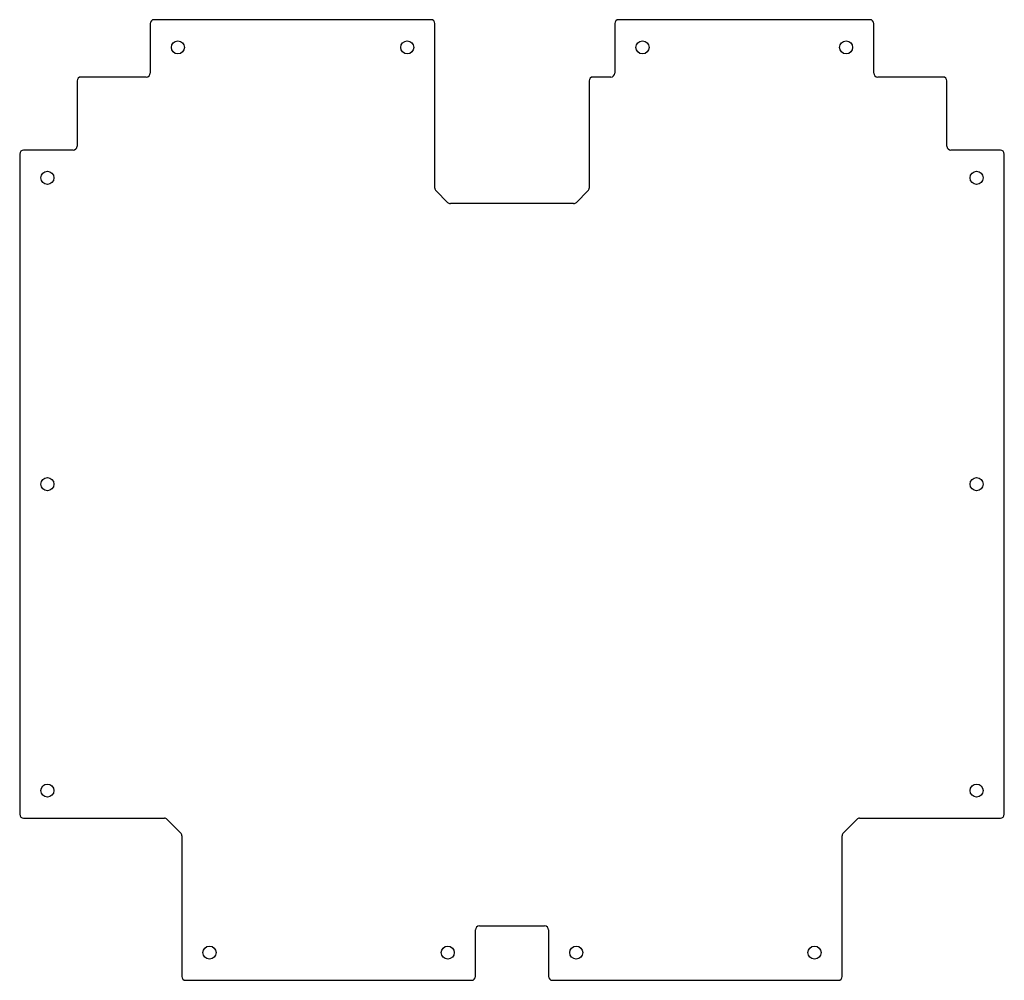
# Model space of a CAD drawing. Header units: millimetres. Extents: x -249 to 249, y -243 to 243.
import ezdxf

# ---------------------------------------------------------------- set-up
doc = ezdxf.new("R2010")
doc.units = ezdxf.units.MM
doc.layers.add('CUTOUTS', color=1, linetype='CONTINUOUS')
doc.layers.add('PERIMETER', color=5, linetype='CONTINUOUS')

msp = doc.modelspace()

# ---------------------------------------------------------------- linework, layer by layer
at = {"layer": 'CUTOUTS'}
for centre in [(-169, 229), (-53, 229), (66, 229), (169, 229), (-235, 163), (235, 163), (-235, 8), (235, 8), (-235, -147), (235, -147), (-153, -229), (-32.5, -229), (32.5, -229), (153, -229)]:
    msp.add_circle(centre, 3.3, dxfattribs=at)
at = {"layer": 'PERIMETER'}
for p, q in [((-183, 241), (-183, 216)), ((-41, 243), (-181, 243)), ((-39, 157.83), (-39, 241)), ((52, 241), (52, 216)), ((181, 243), (54, 243)), ((183, 216), (183, 241)), ((-220, 212), (-220, 179)), ((-185, 214), (-218, 214)), ((39, 212), (39, 157.83)), ((50, 214), (41, 214)), ((218, 214), (185, 214)), ((220, 179), (220, 212)), ((-249, 175), (-249, -159)), ((-222, 177), (-247, 177)), ((247, 177), (222, 177)), ((249, -159), (249, 175)), ((-32.59, 150.59), (-38.41, 156.41)), ((38.41, 156.41), (32.59, 150.59)), ((31.17, 150), (-31.17, 150)), ((-247, -161), (-175.83, -161)), ((-174.41, -161.59), (-167.59, -168.41)), ((167.59, -168.41), (174.41, -161.59)), ((175.83, -161), (247, -161)), ((-167, -169.83), (-167, -241)), ((167, -241), (167, -169.83)), ((-18.5, -241), (-18.5, -217.5)), ((-16.5, -215.5), (16.5, -215.5)), ((18.5, -217.5), (18.5, -241)), ((-165, -243), (-20.5, -243)), ((20.5, -243), (165, -243))]:
    msp.add_line(p, q, dxfattribs=at)
for centre, start, end in [((-181, 241), 90, 180), ((-41, 241), 0, 90), ((54, 241), 90, 180), ((181, 241), 0, 90), ((-185, 216), -90, 0), ((50, 216), -90, 0), ((185, 216), 180, 270), ((-218, 212), 90, 180), ((41, 212), 90, 180), ((218, 212), 0, 90), ((-247, 175), 90, 180), ((-222, 179), -90, 0), ((222, 179), 180, 270), ((247, 175), 0, 90), ((-37, 157.83), 180, 225), ((37, 157.83), -45, 0), ((-31.17, 152), 225, 270), ((31.17, 152), 270, 315), ((-247, -159), 180, 270), ((247, -159), 270, 360), ((-175.83, -163), 45, 90), ((175.83, -163), 90, 135), ((-169, -169.83), 0, 45), ((169, -169.83), 135, 180), ((-16.5, -217.5), 90, 180), ((16.5, -217.5), 0, 90), ((-165, -241), 180, 270), ((-20.5, -241), -90, 0), ((20.5, -241), 180, 270), ((165, -241), -90, 0)]:
    msp.add_arc(centre, 2, start, end, dxfattribs=at)

doc.saveas('drawing.dxf')
